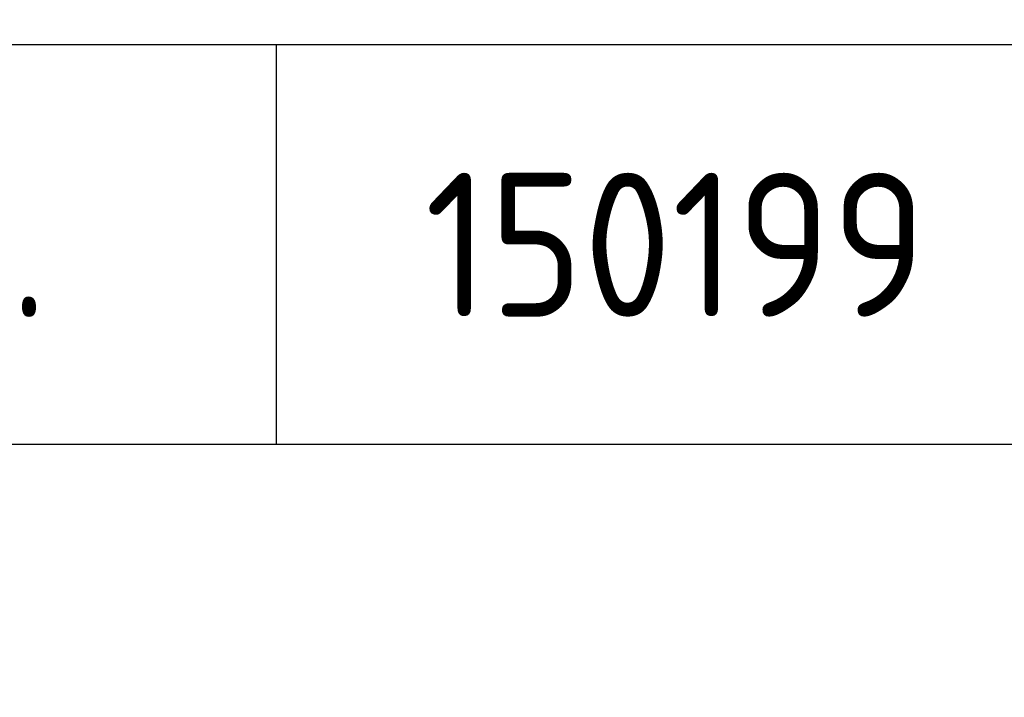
# Model space of a CAD drawing. Extents: x -227 to 124577, y 209 to 450552.
# Tile 6 of 14: x 60.5 to 66.66, y 308.55 to 312.79. Entities that reach past the tile are written whole.
import ezdxf
from ezdxf.enums import TextEntityAlignment as Align

# ---------------------------------------------------------------- set-up
doc = ezdxf.new("R2010")
doc.units = 0
doc.header["$LTSCALE"] = 4
doc.header["$MEASUREMENT"] = 0
for name, color, linetype in [('A3$0$PROVXREF', 7, 'CONTINUOUS'), ('A4-STEMP-25', 7, 'CONTINUOUS'), ('A4LOGO$0$A4-LOGO-25', 7, 'CONTINUOUS'), ('A4LOGO$0$A4-LOGO-50', 9, 'CONTINUOUS'), ('PROVD25', 7, 'CONTINUOUS'), ('PROVD35', 2, 'CONTINUOUS'), ('PROVD50', 42, 'CONTINUOUS'), ('PROVXREF', 7, 'CONTINUOUS')]:
    doc.layers.add(name, color=color, linetype=linetype)
doc.styles.add('ISO', font='ISO', dxfattribs={"height": 5})

# ---------------------------------------------------------------- blocks, each defined once
blk = doc.blocks.new('A4LOGO')
at = {"layer": 'A4LOGO$0$A4-LOGO-25'}
for p, q in [((0, 10), (-40, 10)), ((-35, 7.5), (-35, 10)), ((-10, 7.5), (-40, 7.5)), ((-10, 7.5), (-40, 7.5))]:
    blk.add_line(p, q, dxfattribs=at)
at = {"layer": 'A4LOGO$0$A4-LOGO-50', "linetype": 'Continuous'}
blk.add_3dface([(0, 17.5), (-40, 17.5), (-40, 0), (0, 0)], dxfattribs=at)
blk = doc.blocks.new('A3')
at = {"layer": 'A3$0$PROVXREF', "linetype": 'Continuous'}
blk.add_blockref('A4LOGO', (0, 0, 110), dxfattribs=at)
blk = doc.blocks.new('A4STEMP')
at = {"layer": 'PROVD25', "color": 7, "linetype": 'Continuous', "style": 'ISO'}
blk.add_attdef('ONTSTAAN', text='', height=0.9, dxfattribs=at).set_placement((-1.1374, 11.0074), align=Align.MIDDLE)
at = {"layer": 'PROVD25', "linetype": 'Continuous', "style": 'ISO'}
for tag, p in [('TYPE1', (-37.5001, 8.7501)), ('DATUM1', (-32.5001, 8.7501)), ('TYPE2', (-27.5001, 8.7501)), ('DATUM2', (-22.5001, 8.7501)), ('TYPE3', (-17.5001, 8.7501)), ('DATUM3', (-12.5001, 8.7501))]:
    blk.add_attdef(tag, text='', height=0.9, dxfattribs=at).set_placement(p, align=Align.MIDDLE)
at = {"layer": 'PROVD35', "linetype": 'Continuous', "style": 'ISO'}
blk.add_attdef('BESTEK', (-39.2059, 11.4958), '', height=1.25, dxfattribs=at)
for tag, p in [('SCHAAL', (-5.0001, 6.2501)), ('WEGNR', (-5.0001, 3.7501)), ('TEKNR', (-5.0001, 1.2501))]:
    blk.add_attdef(tag, text='', height=1.25, dxfattribs=at).set_placement(p, align=Align.MIDDLE)
at = {"layer": 'PROVD50', "linetype": 'Continuous', "style": 'ISO'}
blk.add_attdef('WEGNAAM', (-39.2059, 15.5304), '', height=1.25, dxfattribs=at)

msp = doc.modelspace()

# ---------------------------------------------------------------- block references
at = {"layer": 'PROVXREF'}
msp.add_blockref('A3', (97.1077, 302.6313), dxfattribs=at)
ref = msp.add_blockref('A4STEMP', (97.1077, 302.6313, 2.2), dxfattribs=at)
ref.add_attrib('TYPE1', 'GET.', dxfattribs={"layer": 'A4-STEMP-25', "linetype": 'Continuous', "height": 0.9, "style": 'ISO'}).set_placement((59.6076, 311.3814, 2.2), align=Align.MIDDLE)
ref.add_attrib('DATUM1', '150199', dxfattribs={"layer": 'A4-STEMP-25', "linetype": 'Continuous', "height": 0.9, "style": 'ISO'}).set_placement((64.6076, 311.3814, 2.2), align=Align.MIDDLE)

doc.saveas('drawing.dxf')
